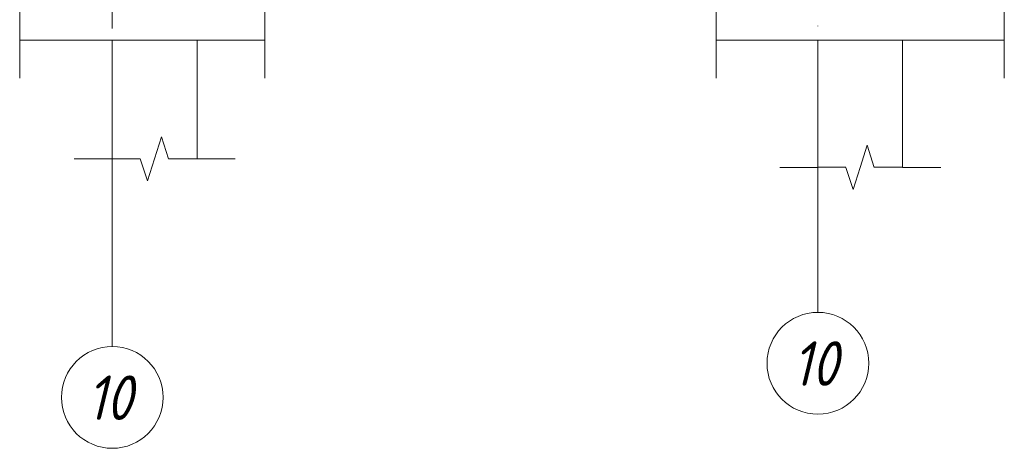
# Model space of a CAD drawing. Header units: millimetres. Extents: x 34165 to 44358, y 8434 to 45021.
# Tile 7 of 14: x 34362 to 36685, y 38938 to 39948. Entities that reach past the tile are written whole.
import ezdxf

# ---------------------------------------------------------------- set-up
doc = ezdxf.new("R2010")
doc.units = ezdxf.units.MM
doc.linetypes.add('ADSK_Линия сетки', pattern=[750, 600, -75, 0, -75])
for name, color, linetype, lineweight in [('A-____-NOTE-TEXT', 131, 'Continuous', 20), ('A-DETL-GENF-OTLN', 92, 'Continuous', 20), ('A-FLOR-____-MCUT', 192, 'Continuous', 50), ('A-WALL-____-MCUT', 113, 'Continuous', 50), ('S-GRID-____-IDEN', 1, 'Continuous', 20), ('S-GRID-____-OTLN', 1, 'Continuous', 9)]:
    doc.layers.add(name, color=color, linetype=linetype, lineweight=lineweight)
doc.styles.add('GOST Common_I', font='GOST Common Italic.ttf', dxfattribs={"width": 0.9, "height": 105})

# ---------------------------------------------------------------- blocks, each defined once
blk = doc.blocks.new('ADSK_Обрыв_Линия - ADSK_Обрыв_линия-1072157-КЖ1_Р_ВЭ14_Армирование_а')
at = {"layer": 'A-DETL-GENF-OTLN'}
for p, q in [((34940, 40100), (34940, 40033)), ((34940, 39966.2), (34940, 39900))]:
    blk.add_line(p, q, dxfattribs=at)
blk = doc.blocks.new('ADSK_Обрыв_Линия - ADSK_Обрыв_линия-1072157-КЖ1_Р_ВЭ14_Армирование_б')
at = {"layer": 'A-DETL-GENF-OTLN'}
for p, q in [((34580, 44969), (34647, 44969)), ((34713.8, 44969), (34780, 44969))]:
    blk.add_line(p, q, dxfattribs=at)
blk = doc.blocks.new('Ось сетки - Круг_Ø8 мм-6408-КЖ1_Р_ВЭ14_Армирование_а')
at = {"layer": 'S-GRID-____-IDEN'}
for start, end in [(0, 180), (180, 0)]:
    blk.add_arc((34580, 39057.6), 120, start, end, dxfattribs=at)
blk = doc.blocks.new('Ось сетки - Круг_Ø8 мм-6408-КЖ1_Р_ВЭ14_Армирование_б')
at = {"layer": 'S-GRID-____-IDEN'}
for start, end in [(0, 180), (180, 0)]:
    blk.add_arc((34580, 39138.1), 120, start, end, dxfattribs=at)

msp = doc.modelspace()

# ---------------------------------------------------------------- linework, layer by layer
at = {"layer": 'A-____-NOTE-TEXT'}
for p, q in [((34361.5077, 39900), (34361.5077, 39810)), ((34940, 39900), (34940, 39810)), ((36005.3085, 39900), (36005.3085, 39810)), ((36685.3085, 39900), (36685.3085, 39810)), ((34680, 39620), (34696.5, 39671.9615)), ((34713, 39620), (34696.5, 39671.9615)), ((36345.3085, 39600), (36361.8085, 39651.9615)), ((36378.3085, 39600), (36361.8085, 39651.9615)), ((34580, 39620), (34490, 39620)), ((34646.2148, 39620), (34663.1074, 39568.0099)), ((34663.1074, 39568.0099), (34680, 39620)), ((34780, 39620), (34870, 39620)), ((36245.3085, 39600), (36155.3085, 39600)), ((36311.5233, 39600), (36328.4159, 39548.0099)), ((36328.4159, 39548.0099), (36345.3085, 39600)), ((36445.3085, 39600), (36535.3085, 39600))]:
    msp.add_line(p, q, dxfattribs=at)
at = {"layer": 'A-FLOR-____-MCUT', "color": 8, "lineweight": 9}
for p, q in [((34361.5077, 39900), (34940, 39900)), ((36005.3085, 39900), (36685.3085, 39900))]:
    msp.add_line(p, q, dxfattribs=at)
at = {"layer": 'A-WALL-____-MCUT', "color": 8, "lineweight": 9}
for p, q in [((34580, 39900), (34580, 39620)), ((34780, 39620), (34780, 39900)), ((36245.3085, 39900), (36245.3085, 39600)), ((36445.3085, 39600), (36445.3085, 39900))]:
    msp.add_line(p, q, dxfattribs=at)
at = {"layer": 'S-GRID-____-OTLN', "linetype": 'ADSK_Линия сетки'}
for p, q in [((36245.3085, 39258.1371), (36245.3085, 44969.0374)), ((34580, 39177.6166), (34580, 44460))]:
    msp.add_line(p, q, dxfattribs=at)

# ---------------------------------------------------------------- block references
at = {"layer": 'A-DETL-GENF-OTLN'}
for name, p, rotation in [('ADSK_Обрыв_Линия - ADSK_Обрыв_линия-1072157-КЖ1_Р_ВЭ14_Армирование_а', (69301.5077, 80000), 180), ('ADSK_Обрыв_Линия - ADSK_Обрыв_линия-1072157-КЖ1_Р_ВЭ14_Армирование_б', (80974.3459, 5320), 90.00000000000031), ('ADSK_Обрыв_Линия - ADSK_Обрыв_линия-1072157-КЖ1_Р_ВЭ14_Армирование_б', (-8283.7289, 74680), 270.0000000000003), ('ADSK_Обрыв_Линия - ADSK_Обрыв_линия-1072157-КЖ1_Р_ВЭ14_Армирование_а', (-5320, 74560), 269.9999999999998), ('ADSK_Обрыв_Линия - ADSK_Обрыв_линия-1072157-КЖ1_Р_ВЭ14_Армирование_б', (71025.3085, 84569.0374), 180)]:
    msp.add_blockref(name, p, dxfattribs=dict(at, rotation=rotation))
msp.add_blockref('ADSK_Обрыв_Линия - ADSK_Обрыв_линия-1072157-КЖ1_Р_ВЭ14_Армирование_а', (0, 0), dxfattribs=at)
at = {"layer": 'S-GRID-____-IDEN'}
for name, p in [('Ось сетки - Круг_Ø8 мм-6408-КЖ1_Р_ВЭ14_Армирование_б', (1665.3085, 0)), ('Ось сетки - Круг_Ø8 мм-6408-КЖ1_Р_ВЭ14_Армирование_а', (0, 0))]:
    msp.add_blockref(name, p, dxfattribs=at)

# ---------------------------------------------------------------- texts
at = {"layer": 'S-GRID-____-IDEN', "lineweight": 9, "char_height": 105, "width": 145.025269, "attachment_point": 1, "style": 'GOST Common_I'}
for insert in [(36185.2543, 39189.8971), (34519.9458, 39109.3766)]:
    msp.add_mtext('10', dxfattribs=dict(at, insert=insert))

doc.saveas('drawing.dxf')
